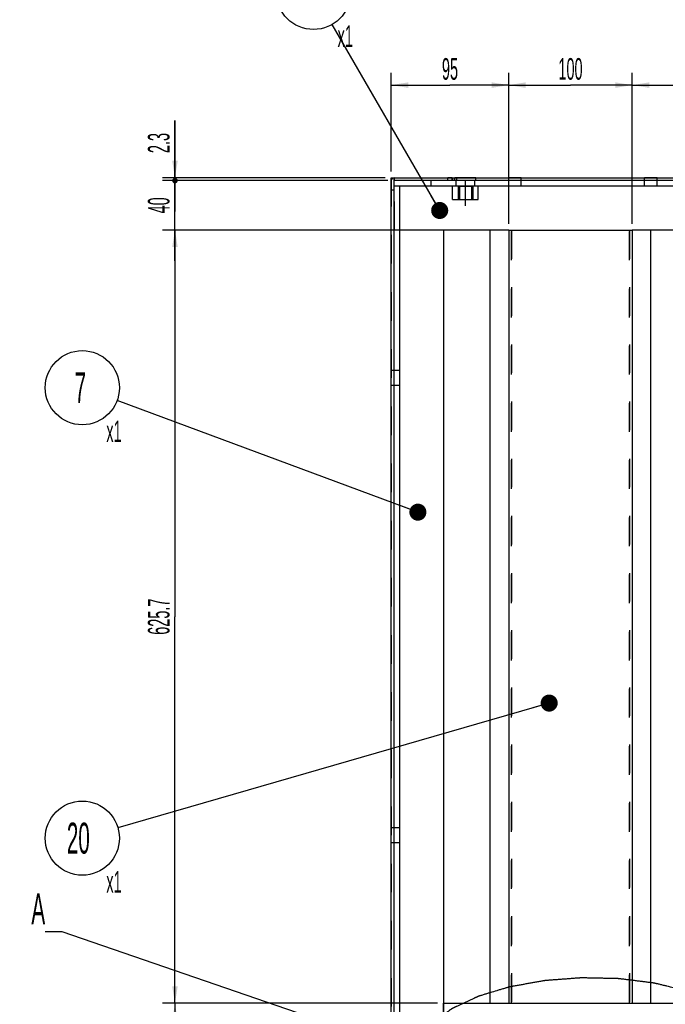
# Model space of a CAD drawing. Header units: millimetres. Extents: x 0 to 839, y -1724 to 593.
# Tile 9 of 17: x 308 to 412, y 348 to 507. Entities that reach past the tile are written whole.
import ezdxf

# ---------------------------------------------------------------- set-up
doc = ezdxf.new("R2010")
doc.units = ezdxf.units.MM
doc.header["$LTSCALE"] = 46.255
doc.linetypes.add('CENTER', pattern=[0.6, 0.375, -0.075, 0.075, -0.075])
doc.linetypes.add('HIDDEN', pattern=[0.2, 0.1, -0.1])
doc.layers.get('0').update_dxf_attribs({"linetype": 'CONTINUOUS'})
for name, color, linetype in [('02___PRT_ALL_AXES', 7, 'CONTINUOUS'), ('ALL_AXIS', 7, 'CONTINUOUS'), ('ALL_ROUND', 7, 'CONTINUOUS'), ('DEFAULT_2', 8, 'HIDDEN')]:
    doc.layers.add(name, color=color, linetype=linetype)
doc.styles.get("Standard").update_dxf_attribs({"font": 'txt', "width": 0.5})
doc.dimstyles.new('DIMSTYLE_15', dxfattribs={"dimtxt": 3.5, "dimasz": 2.76, "dimexe": 2, "dimexo": 1, "dimgap": 0.875, "dimtad": 1, "dimdec": 3, "dimlfac": 5, "dimdsep": 46, "dimtxsty": 'Standard', "dimblk": '_FILLED', "dimblk1": '_FILLED', "dimblk2": '_FILLED', "dimcen": 0.09, "dimadec": 3, "dimazin": 2, "dimtp": 0.1, "dimtm": 0.1, "dimtfac": 1, "dimtdec": 3, "dimtofl": 0, "dimtmove": 0, "dimatfit": 3, "dimldrblk": '_FILLED', "dimfxl": 0, "dimtolj": 1, "dimarcsym": 0})
doc.dimstyles.new('DIMSTYLE_6', dxfattribs={"dimtxt": 3.5, "dimasz": 2.76, "dimexe": 2, "dimexo": 1, "dimgap": 0.875, "dimtad": 1, "dimdec": 3, "dimlfac": 5, "dimdsep": 46, "dimtxsty": 'Standard', "dimblk": '_FILLED', "dimblk1": '_FILLED', "dimblk2": '_FILLED', "dimcen": 0.09, "dimadec": 3, "dimazin": 2, "dimtp": 0.8, "dimtm": 0.8, "dimtfac": 1, "dimtdec": 3, "dimtofl": 0, "dimtmove": 0, "dimatfit": 3, "dimldrblk": '_FILLED', "dimfxl": 0, "dimtolj": 1, "dimarcsym": 0})
doc.dimstyles.new('DIMSTYLE_8', dxfattribs={"dimtxt": 3.5, "dimasz": 2.76, "dimexe": 2, "dimexo": 1, "dimgap": 0.875, "dimtad": 1, "dimdec": 3, "dimlfac": 5, "dimdsep": 46, "dimtxsty": 'Standard', "dimblk": '_FILLED', "dimblk1": '_FILLED', "dimblk2": '_FILLED', "dimcen": 0.09, "dimadec": 3, "dimazin": 2, "dimtp": 0.3, "dimtm": 0.3, "dimtfac": 1, "dimtdec": 3, "dimtofl": 0, "dimtmove": 0, "dimatfit": 3, "dimldrblk": '_FILLED', "dimfxl": 0, "dimtolj": 1, "dimarcsym": 0})
doc.dimstyles.get("Standard").update_dxf_attribs({"dimtxt": 3.5, "dimasz": 2.76, "dimexe": 2, "dimexo": 1, "dimtad": 1, "dimdec": 3, "dimdsep": 46, "dimtxsty": 'Standard', "dimblk": '_FILLED', "dimblk1": '_FILLED', "dimblk2": '_FILLED', "dimcen": 0.09, "dimadec": 3, "dimazin": 2, "dimtol": 1, "dimtp": 0.001, "dimtm": 0.001, "dimtfac": 1, "dimtdec": 3, "dimtofl": 0, "dimtmove": 0, "dimatfit": 3, "dimldrblk": '_FILLED', "dimfxl": 0, "dimtolj": 1, "dimarcsym": 0})
pattern_1 = [(45, (0, 0), (-11.89354, 11.89354), [])]

# ---------------------------------------------------------------- blocks, each defined once
blk = doc.blocks.new('_FILLED')
at = {"color": 0, "linetype": 'ByBlock'}
blk.add_solid([(0, 0), (-1, 0.163), (-1, -0.163)], dxfattribs=at)
blk = doc.blocks.new('*D96')
at = {"color": 2, "linetype": 'Continuous'}
for p, q in [((367.76, 482.81), (367.76, 498.81)), ((386.76, 474.35), (386.76, 498.81)), ((367.76, 496.81), (377.26, 496.81)), ((386.76, 496.81), (377.26, 496.81))]:
    blk.add_line(p, q, dxfattribs=at)
at = {"color": 2, "linetype": 'Continuous', "xscale": 2.76, "yscale": 2.76, "zscale": 2.76, "rotation": 180}
blk.add_blockref('_FILLED', (367.76, 496.81), dxfattribs=at)
at = {"color": 2, "linetype": 'Continuous', "xscale": 2.76, "yscale": 2.76, "zscale": 2.76}
blk.add_blockref('_FILLED', (386.76, 496.81), dxfattribs=at)
at = {"color": 2, "linetype": 'Continuous', "insert": (377.26, 501.18), "char_height": 3.5, "width": 3.5, "attachment_point": 2, "line_spacing_factor": 0.9}
blk.add_mtext('95', dxfattribs=at)
blk = doc.blocks.new('*D97')
at = {"color": 2, "linetype": 'Continuous'}
for p, q in [((386.76, 474.35), (386.76, 498.81)), ((406.76, 474.35), (406.76, 498.81)), ((386.76, 496.81), (396.76, 496.81)), ((406.76, 496.81), (396.76, 496.81))]:
    blk.add_line(p, q, dxfattribs=at)
at = {"color": 2, "linetype": 'Continuous', "xscale": 2.76, "yscale": 2.76, "zscale": 2.76, "rotation": 180}
blk.add_blockref('_FILLED', (386.76, 496.81), dxfattribs=at)
at = {"color": 2, "linetype": 'Continuous', "xscale": 2.76, "yscale": 2.76, "zscale": 2.76}
blk.add_blockref('_FILLED', (406.76, 496.81), dxfattribs=at)
at = {"color": 2, "linetype": 'Continuous', "insert": (396.76, 501.18), "char_height": 3.5, "width": 5.25, "attachment_point": 2, "line_spacing_factor": 0.9}
blk.add_mtext('100', dxfattribs=at)
blk = doc.blocks.new('*D98')
at = {"color": 2, "linetype": 'Continuous'}
for p, q in [((406.76, 474.35), (406.76, 498.81)), ((429.76, 482.81), (429.76, 498.81)), ((406.76, 496.81), (418.26, 496.81)), ((429.76, 496.81), (418.26, 496.81))]:
    blk.add_line(p, q, dxfattribs=at)
at = {"color": 2, "linetype": 'Continuous', "xscale": 2.76, "yscale": 2.76, "zscale": 2.76, "rotation": 180}
blk.add_blockref('_FILLED', (406.76, 496.81), dxfattribs=at)
at = {"color": 2, "linetype": 'Continuous', "xscale": 2.76, "yscale": 2.76, "zscale": 2.76}
blk.add_blockref('_FILLED', (429.76, 496.81), dxfattribs=at)
at = {"color": 2, "linetype": 'Continuous', "insert": (418.26, 501.18), "char_height": 3.5, "width": 5.25, "attachment_point": 2, "line_spacing_factor": 0.9}
blk.add_mtext('115', dxfattribs=at)
blk = doc.blocks.new('_DOT')
at = {"color": 0, "linetype": 'ByBlock'}
blk.add_line((-0.163, 0), (-1, 0), dxfattribs=at)
at = {"color": 0, "linetype": 'ByBlock', "const_width": 0.163}
blk.add_lwpolyline([(-0.082, 0, 1), (0.082, 0, 1)], format="xyb", close=True, dxfattribs=at)
blk = doc.blocks.new('*D99')
at = {"color": 2, "linetype": 'Continuous'}
for p, q in [((332.76, 481.81), (332.76, 491.06)), ((332.76, 491.06), (332.76, 481.58)), ((366.76, 481.81), (330.76, 481.81)), ((367.22, 481.35), (330.76, 481.35)), ((332.76, 476.35), (332.76, 481.58)), ((332.76, 481.35), (332.76, 476.35))]:
    blk.add_line(p, q, dxfattribs=at)
at = {"color": 2, "linetype": 'Continuous', "xscale": 2.76, "yscale": 2.76, "zscale": 2.76}
for name, p, rotation in [('_FILLED', (332.76, 481.81), 270), ('_DOT', (332.76, 481.35), 90)]:
    blk.add_blockref(name, p, dxfattribs=dict(at, rotation=rotation))
at = {"color": 2, "linetype": 'Continuous', "insert": (328.38, 485.81), "char_height": 3.5, "width": 5.25, "attachment_point": 1, "rotation": 90, "line_spacing_factor": 0.9}
blk.add_mtext('2.3', dxfattribs=at)
blk = doc.blocks.new('*D100')
at = {"color": 2, "linetype": 'Continuous'}
for p, q in [((332.76, 481.35), (332.76, 486.35)), ((332.76, 486.35), (332.76, 477.35)), ((367.22, 481.35), (330.76, 481.35)), ((332.76, 468.35), (332.76, 477.35)), ((368.12, 473.35), (330.76, 473.35)), ((332.76, 473.35), (332.76, 468.35))]:
    blk.add_line(p, q, dxfattribs=at)
at = {"color": 2, "linetype": 'Continuous', "xscale": 2.76, "yscale": 2.76, "zscale": 2.76}
for name, p, rotation in [('_DOT', (332.76, 481.35), 270), ('_FILLED', (332.76, 473.35), 90)]:
    blk.add_blockref(name, p, dxfattribs=dict(at, rotation=rotation))
at = {"color": 2, "linetype": 'Continuous', "insert": (328.38, 477.35), "char_height": 3.5, "width": 3.5, "attachment_point": 2, "rotation": 90, "line_spacing_factor": 0.9}
blk.add_mtext('40', dxfattribs=at)
blk = doc.blocks.new('*D101')
at = {"color": 2, "linetype": 'Continuous'}
for p, q in [((368.12, 473.35), (330.76, 473.35)), ((332.76, 473.35), (332.76, 410.78)), ((332.76, 348.21), (332.76, 410.78)), ((375.22, 348.21), (330.76, 348.21))]:
    blk.add_line(p, q, dxfattribs=at)
at = {"color": 2, "linetype": 'Continuous', "xscale": 2.76, "yscale": 2.76, "zscale": 2.76}
for p, rotation in [((332.76, 473.35), 90), ((332.76, 348.21), 270)]:
    blk.add_blockref('_FILLED', p, dxfattribs=dict(at, rotation=rotation))
at = {"color": 2, "linetype": 'Continuous', "insert": (328.38, 410.78), "char_height": 3.5, "width": 8.75, "attachment_point": 2, "rotation": 90, "line_spacing_factor": 0.9}
blk.add_mtext('625.7', dxfattribs=at)
blk = doc.blocks.new('*D102')
at = {"color": 2, "linetype": 'Continuous'}
for p, q in [((375.22, 348.21), (330.76, 348.21)), ((332.76, 348.21), (332.76, 340.21)), ((332.76, 332.21), (332.76, 340.21)), ((375.22, 332.21), (330.76, 332.21))]:
    blk.add_line(p, q, dxfattribs=at)
at = {"color": 2, "linetype": 'Continuous', "xscale": 2.76, "yscale": 2.76, "zscale": 2.76}
for p, rotation in [((332.76, 348.21), 90), ((332.76, 332.21), 270)]:
    blk.add_blockref('_FILLED', p, dxfattribs=dict(at, rotation=rotation))
at = {"color": 2, "linetype": 'Continuous', "insert": (328.38, 340.21), "char_height": 3.5, "width": 3.5, "attachment_point": 2, "rotation": 90, "line_spacing_factor": 0.9}
blk.add_mtext('80', dxfattribs=at)
blk = doc.blocks.new('BOM BALLOON 11_BL10', base_point=(318.45, 446.44))
at = {"color": 2, "linetype": 'Continuous'}
blk.add_circle((317.76, 447.84), 6, dxfattribs=at)
at = {"color": 2, "linetype": 'Continuous', "width": 0.5}
for s, height, p in [('7', 5, (316.51, 445.34)), ('x1', 3.5, (321.65, 439.03))]:
    blk.add_text(s, height=height, dxfattribs=at).set_placement(p)
blk = doc.blocks.new('BOM BALLOON 22_BL14', base_point=(318.45, 373.53))
at = {"color": 2, "linetype": 'Continuous'}
blk.add_circle((317.76, 374.94), 6, dxfattribs=at)
at = {"color": 2, "linetype": 'Continuous', "width": 0.5}
for s, height, p in [('20', 5, (315.26, 372.44)), ('x1', 3.5, (321.65, 366.12))]:
    blk.add_text(s, height=height, dxfattribs=at).set_placement(p)
blk = doc.blocks.new('BOM BALLOON 23_BL15', base_point=(355.88, 510.4))
at = {"color": 2, "linetype": 'Continuous'}
blk.add_circle((355.18, 511.81), 6, dxfattribs=at)
at = {"color": 2, "linetype": 'Continuous', "width": 0.5}
for s, height, p in [('3', 5, (353.93, 509.31)), ('x1', 3.5, (359.08, 502.99))]:
    blk.add_text(s, height=height, dxfattribs=at).set_placement(p)

msp = doc.modelspace()

# ---------------------------------------------------------------- hatches: boundary and pattern name
at = {"linetype": 'Continuous'}
h = msp.add_hatch(dxfattribs=at)
h.set_pattern_fill('DEFAULT__5', color=2, scale=16.82, angle=45, style=0, pattern_type=0)
h.set_pattern_definition(pattern_1)
edge = h.paths.add_edge_path()
edge.add_line((367.75712, 479.80595), (367.75712, 481.34595))
edge.add_arc((368.21712, 481.34595), 0.46, 90, 180)
edge.add_line((368.21712, 481.80595), (378.35712, 481.80595))
edge.add_line((378.35712, 481.34595), (378.35712, 481.80595))
edge.add_line((378.35712, 481.34595), (368.21712, 481.34595))
edge.add_line((368.21712, 481.34595), (368.21712, 479.80595))
edge.add_line((368.21712, 479.80595), (367.75712, 479.80595))
edge = h.paths.add_edge_path()
edge.add_line((419.15712, 481.80595), (429.29712, 481.80595))
edge.add_arc((429.29712, 481.34595), 0.46, 0, 90)
edge.add_line((429.75712, 481.34595), (429.75712, 469.40595))
edge.add_line((429.75712, 469.40595), (429.29712, 469.40595))
edge.add_line((429.29712, 469.40595), (429.29712, 481.34595))
edge.add_line((429.29712, 481.34595), (419.15712, 481.34595))
edge.add_line((419.15712, 481.34595), (419.15712, 481.80595))
h = msp.add_hatch(dxfattribs=at)
h.set_pattern_fill('DEFAULT__4', color=2, scale=16.82, angle=45, style=0, pattern_type=0)
h.set_pattern_definition(pattern_1)
edge = h.paths.add_edge_path()
edge.add_line((374.21712, 480.44595), (368.21712, 480.44595))
edge.add_line((368.21712, 480.44595), (368.21712, 481.34595))
edge.add_line((374.21712, 481.34595), (368.21712, 481.34595))
edge.add_line((374.21712, 480.44595), (374.21712, 481.34595))

# ---------------------------------------------------------------- linework, layer by layer
at = {"color": 7, "linetype": 'Continuous'}
for p, q in [((367.75712, 69.40595), (367.75712, 481.80595)), ((367.75712, 481.80595), (429.75712, 481.80595)), ((368.21712, 69.40595), (368.21712, 481.34595)), ((429.29712, 481.34595), (368.21712, 481.34595)), ((374.21712, 480.44595), (374.21712, 481.34595)), ((378.35712, 481.34595), (378.35712, 481.80595)), ((368.21712, 479.80595), (367.75712, 479.80595)), ((428.39712, 480.44595), (368.21712, 480.44595)), ((369.11712, 480.44595), (369.11712, 78.00595)), ((377.67866, 478.28595), (377.67866, 480.44595)), ((378.71789, 478.28595), (378.71789, 480.44595)), ((380.79635, 478.28595), (380.79635, 480.44595)), ((381.83558, 478.28595), (381.83558, 480.44595)), ((377.67866, 478.28595), (381.83558, 478.28595)), ((386.75712, 473.34595), (369.11712, 473.34595)), ((376.21712, 473.34595), (376.21712, 348.20595)), ((383.75712, 348.20595), (383.75712, 473.34595)), ((421.75712, 473.34595), (406.75712, 473.34595)), ((409.75712, 348.20595), (409.75712, 473.34595))]:
    msp.add_line(p, q, dxfattribs=at)
msp.add_arc((368.21712, 481.34595), 0.46, 90, 180, dxfattribs=at)
at = {"color": 2, "linetype": 'Continuous'}
msp.add_open_spline([(372.01931, 340.02151), (372.07261, 339.8356), (372.15256, 339.55673), (372.25917, 339.18491), (372.33912, 338.90604), (372.41907, 338.62717), (372.4857, 338.39478), (372.539, 338.20887), (372.57898, 338.06944), (372.61229, 337.95324), (372.63894, 337.86029), (372.65893, 337.79057), (372.67892, 337.72086), (372.69891, 337.65114), (372.71557, 337.59304), (372.72722, 337.55237), (372.73389, 337.52914), (372.73886, 337.5117), (372.74311, 337.49719), (372.74628, 337.48555), (372.74876, 337.47833), (372.7496, 337.47244), (372.75463, 337.46693), (372.76269, 337.45721), (372.7746, 337.44336), (372.78872, 337.42673), (372.8076, 337.40456), (372.83119, 337.37684), (372.8595, 337.34358), (372.89724, 337.29924), (372.9633, 337.22163), (373.05766, 337.11077), (373.1709, 336.97773), (373.28414, 336.84469), (373.43512, 336.66731), (373.62385, 336.44558), (373.85032, 336.1795), (374.03905, 335.95778), (374.19004, 335.78039), (374.30327, 335.64735), (374.41651, 335.51432), (374.51087, 335.40345), (374.58637, 335.31476), (374.64298, 335.24824), (374.69017, 335.19281), (374.72791, 335.14846), (374.75623, 335.11521), (374.77979, 335.08748), (374.79872, 335.06533), (374.8092, 335.05282), (374.81646, 335.04455), (374.82066, 335.03886), (374.83057, 335.03308), (374.84138, 335.02582), (374.86355, 335.01148), (374.89658, 334.9899), (374.94075, 334.96116), (374.9996, 334.92283), (375.07318, 334.87492), (375.16146, 334.81743), (375.27918, 334.74077), (375.42632, 334.64496), (375.6029, 334.52997), (375.83833, 334.37666), (376.13262, 334.18502), (376.48576, 333.95506), (376.78005, 333.76342), (377.01548, 333.61011), (377.19206, 333.49512), (377.36863, 333.38014), (377.5452, 333.26516), (377.69235, 333.16934), (377.81006, 333.09268), (377.88364, 333.04477), (377.94249, 333.00644), (377.97928, 332.98249), (378.0087, 332.96332), (378.02712, 332.95135), (378.03995, 332.94295), (378.04646, 332.93879), (378.05002, 332.93635), (378.05792, 332.93352), (378.0687, 332.92892), (378.08867, 332.92101), (378.11336, 332.91104), (378.15302, 332.89513), (378.20254, 332.87522), (378.26198, 332.85134), (378.34123, 332.8195), (378.4403, 332.7797), (378.55918, 332.73193), (378.67805, 332.68417), (378.83656, 332.62049), (379.03469, 332.54088), (379.3517, 332.41352), (379.74796, 332.25431), (380.22347, 332.06326), (380.69898, 331.8722), (381.09524, 331.71299), (381.41225, 331.58563), (381.61038, 331.50602), (381.76889, 331.44234), (381.88777, 331.39458), (382.00664, 331.34681), (382.10571, 331.30701), (382.18496, 331.27517), (382.2444, 331.25129), (382.29392, 331.23138), (382.33358, 331.21548), (382.35827, 331.20547), (382.37824, 331.19763), (382.39739, 331.18921), (382.42727, 331.18279), (382.46174, 331.17412), (382.50819, 331.1629), (382.56608, 331.14877), (382.6588, 331.12621), (382.77467, 331.098), (382.96008, 331.05287), (383.19183, 330.99645), (383.46993, 330.92876), (383.74804, 330.86106), (384.02614, 330.79336), (384.58235, 330.65796), (385.23126, 330.5), (385.97288, 330.31947), (386.43638, 330.20664), (386.76084, 330.12766), (386.94624, 330.08253), (387.0853, 330.04868), (387.20117, 330.02047), (387.29388, 329.9979), (387.36339, 329.98097), (387.41556, 329.9683), (387.45029, 329.95981), (387.46774, 329.95563), (387.48487, 329.9512), (387.51196, 329.9486), (387.54437, 329.94422), (387.59704, 329.93783), (387.6626, 329.92964), (387.74139, 329.9199), (387.8464, 329.90688), (387.97768, 329.89061), (388.1352, 329.87109), (388.34524, 329.84506), (388.60779, 329.81253), (388.92284, 329.77348), (389.2379, 329.73444), (389.65797, 329.68238), (390.18306, 329.61731), (390.81317, 329.53922), (391.44328, 329.46114), (391.96837, 329.39607), (392.38845, 329.34401), (392.65099, 329.31147), (392.86103, 329.28544), (392.9923, 329.26918), (393.09732, 329.25615), (393.16297, 329.24805), (393.20889, 329.2423), (393.23189, 329.23953), (393.24498, 329.23778), (393.2654, 329.23784), (393.2957, 329.23681), (393.34982, 329.23581), (393.41738, 329.23428), (393.52552, 329.23199), (393.66068, 329.22907), (393.82289, 329.2256), (394.03915, 329.22095), (394.30949, 329.21515), (394.63389, 329.20818), (394.95829, 329.20121), (395.39083, 329.19193), (395.9315, 329.18032), (396.5803, 329.16638), (397.12097, 329.15477), (397.5535, 329.14549), (397.87791, 329.13852), (398.20231, 329.13156), (398.47264, 329.12575), (398.68891, 329.12111), (398.82408, 329.1182), (398.93221, 329.11589), (399.01331, 329.11412), (399.08089, 329.11275), (399.12821, 329.11159), (399.15523, 329.11124), (399.17553, 329.11009), (399.19573, 329.11233), (399.2227, 329.11413), (399.26988, 329.11784), (399.33729, 329.12284), (399.41818, 329.12897), (399.52603, 329.13709), (399.66085, 329.14727), (399.87655, 329.16354), (400.14619, 329.18388), (400.46974, 329.20828), (400.7933, 329.23269), (401.22471, 329.26523), (401.76398, 329.30591), (402.41109, 329.35472), (402.95036, 329.3954), (403.38177, 329.42794), (403.70532, 329.45235), (404.02888, 329.47676), (404.29851, 329.4971), (404.51422, 329.51337), (404.676, 329.52557), (404.81081, 329.53575), (404.91867, 329.54386), (404.98605, 329.54902), (405.04004, 329.55292), (405.07024, 329.55559), (405.09063, 329.55662), (405.10361, 329.55908), (405.12642, 329.56308), (405.17198, 329.57129), (405.23709, 329.58291), (405.34126, 329.60157), (405.47147, 329.62487), (405.6798, 329.66216), (405.94021, 329.70877), (406.35688, 329.78335), (406.87771, 329.87658), (407.50271, 329.98845), (408.12771, 330.10032), (408.64854, 330.19355), (409.06521, 330.26813), (409.37771, 330.32406), (409.69021, 330.38), (409.95062, 330.42661), (410.15895, 330.4639), (410.3152, 330.49187), (410.44541, 330.51517), (410.54957, 330.53382), (410.62772, 330.54779), (410.69275, 330.5595), (410.745, 330.5687), (410.77712, 330.57482), (410.80404, 330.57888), (410.8209, 330.58423), (410.8381, 330.58934), (410.87232, 330.59968), (410.92373, 330.61514), (410.99224, 330.63579), (411.0836, 330.66331), (411.19779, 330.69771), (411.33482, 330.73899), (411.51752, 330.79402), (411.83726, 330.89034), (412.29403, 331.02794), (413.02485, 331.2481), (413.66433, 331.44074), (414.21244, 331.60586), (414.4865, 331.68842), (414.76056, 331.77098), (415.03462, 331.85354), (415.26301, 331.92234), (415.44572, 331.97737), (415.5599, 332.01178), (415.65127, 332.03929), (415.70832, 332.05652), (415.75409, 332.07022), (415.78805, 332.08072), (415.81754, 332.08874), (415.83621, 332.09818), (415.85573, 332.10709), (415.87985, 332.11841), (415.91859, 332.13642), (415.96697, 332.15897), (416.02504, 332.18601), (416.10246, 332.22207), (416.19924, 332.26714), (416.31538, 332.32123), (416.43151, 332.37532), (416.58636, 332.44744), (416.77992, 332.53758), (417.08962, 332.68182), (417.47674, 332.86212), (417.94129, 333.07847), (418.40583, 333.29483), (418.79295, 333.47512), (419.10265, 333.61936), (419.29621, 333.70951), (419.45106, 333.78162), (419.5672, 333.83571), (419.68333, 333.8898), (419.78011, 333.93488), (419.85753, 333.97093), (419.91561, 333.99798), (419.96398, 334.02052), (420.00273, 334.03854), (420.02684, 334.04983), (420.04636, 334.0588), (420.05688, 334.06397), (420.06462, 334.06722), (420.06804, 334.06985), (420.07432, 334.07436), (420.08667, 334.08344), (420.10443, 334.09638), (420.13277, 334.1171), (420.16822, 334.143), (420.22493, 334.18444), (420.29582, 334.23624), (420.40924, 334.31911), (420.55102, 334.42271), (420.72115, 334.54702), (420.89129, 334.67134), (421.06142, 334.79566), (421.28826, 334.96141), (421.57182, 335.1686), (421.91209, 335.41723), (422.19564, 335.62443), (422.42249, 335.79018), (422.59262, 335.9145), (422.7344, 336.01809), (422.84782, 336.10097), (422.93289, 336.16313), (423.00378, 336.21493), (423.06049, 336.25637), (423.10305, 336.28744), (423.13487, 336.31077), (423.15624, 336.32628), (423.16664, 336.3341), (423.17623, 336.34041), (423.18011, 336.34632), (423.18691, 336.35496), (423.19671, 336.36802), (423.21442, 336.39116), (423.23646, 336.42012), (423.26294, 336.45485), (423.29825, 336.50116), (423.34238, 336.55905), (423.39534, 336.62852), (423.46595, 336.72114), (423.55421, 336.83692), (423.66013, 336.97586), (423.76604, 337.1148), (423.90727, 337.30005), (424.08379, 337.53161), (424.29563, 337.80948), (424.47215, 338.04104), (424.61337, 338.22629), (424.71929, 338.36523), (424.82521, 338.50416), (424.91347, 338.61994), (424.97525, 338.70099), (425.01056, 338.7473), (425.03704, 338.78204), (425.0591, 338.81098), (425.07676, 338.83414), (425.08997, 338.85151), (425.10111, 338.86597), (425.10864, 338.87611), (425.11336, 338.88189), (425.11389, 338.88781), (425.11598, 338.89516), (425.11852, 338.90695), (425.12197, 338.92167), (425.126, 338.93934), (425.13141, 338.96291), (425.14086, 339.00414), (425.15437, 339.06305), (425.17058, 339.13374), (425.18679, 339.20443), (425.203, 339.27513), (425.22461, 339.36938), (425.25162, 339.4872), (425.28404, 339.62858), (425.32726, 339.81709), (425.38129, 340.05272), (425.44612, 340.33549), (425.50015, 340.57112), (425.54337, 340.75963), (425.57579, 340.90101), (425.60281, 341.01883), (425.62442, 341.11309), (425.64062, 341.18378), (425.65683, 341.25447), (425.67034, 341.31338), (425.68114, 341.3605), (425.6879, 341.38996), (425.6933, 341.41352), (425.69738, 341.4312), (425.70066, 341.44592), (425.70319, 341.45623), (425.70428, 341.46212), (425.70611, 341.46656), (425.70404, 341.47089), (425.70264, 341.47671), (425.69956, 341.48687), (425.69549, 341.5014), (425.69046, 341.51883), (425.68381, 341.54207), (425.67548, 341.57112), (425.66215, 341.61759), (425.6455, 341.67569), (425.62551, 341.74541), (425.60552, 341.81512), (425.57887, 341.90808), (425.54556, 342.02427), (425.50558, 342.16371), (425.45228, 342.34962), (425.38566, 342.58201), (425.30571, 342.86088), (425.23908, 343.09326), (425.18578, 343.27918), (425.14581, 343.41861), (425.11249, 343.5348), (425.08584, 343.62776), (425.06586, 343.69748), (425.04587, 343.76719), (425.02588, 343.83691), (425.00922, 343.89501), (424.99757, 343.93567), (424.9909, 343.95891), (424.98593, 343.97634), (424.98169, 343.99086), (424.97851, 344.0025), (424.97603, 344.00972), (424.97519, 344.0156), (424.97016, 344.02112), (424.9621, 344.03084), (424.95019, 344.04469), (424.93607, 344.06132), (424.91719, 344.08349), (424.8936, 344.11121), (424.86529, 344.14447), (424.82755, 344.18881), (424.76149, 344.26642), (424.66713, 344.37728), (424.55389, 344.51032), (424.44065, 344.64336), (424.28967, 344.82074), (424.10094, 345.04247), (423.87447, 345.30854), (423.68574, 345.53027), (423.53475, 345.70766), (423.42152, 345.84069), (423.30828, 345.97373), (423.21392, 346.0846), (423.13842, 346.17329), (423.08181, 346.23981), (423.03462, 346.29524), (422.99688, 346.33958), (422.96856, 346.37284), (422.945, 346.40057), (422.92607, 346.42272), (422.91559, 346.43523), (422.90833, 346.4435), (422.90413, 346.44919), (422.89422, 346.45497), (422.88341, 346.46222), (422.86124, 346.47657), (422.82821, 346.49815), (422.78404, 346.52689), (422.72519, 346.56522), (422.65161, 346.61313), (422.56333, 346.67062), (422.44561, 346.74727), (422.29846, 346.84309), (422.12189, 346.95808), (421.88645, 347.11139), (421.59216, 347.30303), (421.23901, 347.53299), (420.94472, 347.72463), (420.70929, 347.87794), (420.53272, 347.99293), (420.35614, 348.10791), (420.17957, 348.22289), (420.03242, 348.31871), (419.9147, 348.39537), (419.84113, 348.44328), (419.78227, 348.48161), (419.74548, 348.50556), (419.71606, 348.52473), (419.69764, 348.53669), (419.68482, 348.5451), (419.67831, 348.54926), (419.67475, 348.5517), (419.66684, 348.55453), (419.65606, 348.55912), (419.63609, 348.56703), (419.6114, 348.57701), (419.57175, 348.59292), (419.52223, 348.61283), (419.46278, 348.63671), (419.38353, 348.66855), (419.28447, 348.70835), (419.16559, 348.75611), (419.04671, 348.80388), (418.88821, 348.86756), (418.69008, 348.94717), (418.37308, 349.07453), (417.97682, 349.23374), (417.50131, 349.42479), (417.0258, 349.61584), (416.62954, 349.77505), (416.31253, 349.90242), (416.1144, 349.98203), (415.9559, 350.04571), (415.83702, 350.09347), (415.71814, 350.14123), (415.61908, 350.18104), (415.53983, 350.21288), (415.48039, 350.23676), (415.43087, 350.25667), (415.39121, 350.27257), (415.36653, 350.28257), (415.34655, 350.29042), (415.3274, 350.29884), (415.29752, 350.30526), (415.26305, 350.31393), (415.2166, 350.32514), (415.15871, 350.33928), (415.06599, 350.36183), (414.95012, 350.39005), (414.76471, 350.43518), (414.53296, 350.49159), (414.25486, 350.55929), (413.97675, 350.62699), (413.69865, 350.69469), (413.14244, 350.83009), (412.49353, 350.98805), (411.75191, 351.16858), (411.28841, 351.28141), (410.96395, 351.36039), (410.77855, 351.40552), (410.63949, 351.43937), (410.52362, 351.46758), (410.43091, 351.49014), (410.3614, 351.50707), (410.30923, 351.51975), (410.2745, 351.52824), (410.25705, 351.53241), (410.23992, 351.53685), (410.21283, 351.53945), (410.18042, 351.54383), (410.12775, 351.55021), (410.06219, 351.55841), (409.9834, 351.56815), (409.87839, 351.58117), (409.74711, 351.59744), (409.58959, 351.61696), (409.37955, 351.64299), (409.11701, 351.67552), (408.80195, 351.71457), (408.48689, 351.75361), (408.06682, 351.80567), (407.54173, 351.87074), (406.91162, 351.94882), (406.28151, 352.02691), (405.75642, 352.09198), (405.33634, 352.14404), (405.0738, 352.17658), (404.86376, 352.20261), (404.73249, 352.21887), (404.62747, 352.2319), (404.56183, 352.24), (404.5159, 352.24575), (404.4929, 352.24852), (404.47981, 352.25027), (404.45939, 352.25021), (404.42909, 352.25124), (404.37497, 352.25223), (404.30741, 352.25377), (404.19927, 352.25606), (404.0641, 352.25897), (403.9019, 352.26245), (403.68563, 352.2671), (403.4153, 352.2729), (403.09089, 352.27987), (402.76649, 352.28683), (402.33395, 352.29612), (401.79328, 352.30773), (401.14448, 352.32166), (400.60381, 352.33327), (400.17127, 352.34256), (399.84687, 352.34953), (399.52246, 352.35649), (399.25213, 352.3623), (399.03586, 352.36694), (398.90069, 352.36985), (398.79256, 352.37216), (398.71145, 352.37393), (398.64387, 352.3753), (398.59656, 352.37646), (398.56953, 352.37681), (398.54924, 352.37796), (398.52903, 352.37572), (398.50207, 352.37392), (398.45488, 352.37021), (398.38747, 352.36521), (398.30659, 352.35908), (398.19873, 352.35095), (398.06392, 352.34078), (397.84821, 352.32451), (397.57858, 352.30417), (397.25503, 352.27976), (396.93147, 352.25536), (396.50006, 352.22282), (395.9608, 352.18214), (395.31369, 352.13332), (394.77443, 352.09265), (394.34302, 352.0601), (394.01946, 352.0357), (393.6959, 352.01129), (393.42627, 351.99095), (393.21057, 351.97468), (393.04879, 351.96248), (392.91398, 351.9523), (392.80612, 351.94419), (392.73874, 351.93903), (392.68475, 351.93512), (392.65455, 351.93246), (392.63416, 351.93143), (392.62118, 351.92897), (392.59837, 351.92497), (392.55281, 351.91676), (392.4877, 351.90514), (392.38354, 351.88648), (392.25333, 351.86318), (392.04499, 351.82589), (391.78458, 351.77927), (391.36791, 351.70469), (390.84708, 351.61147), (390.22208, 351.4996), (389.59708, 351.38773), (389.07625, 351.2945), (388.65958, 351.21992), (388.34709, 351.16399), (388.03459, 351.10805), (387.77417, 351.06144), (387.56584, 351.02415), (387.40959, 350.99618), (387.27938, 350.97288), (387.17522, 350.95423), (387.09707, 350.94026), (387.03205, 350.92855), (386.97979, 350.91935), (386.94767, 350.91322), (386.92075, 350.90917), (386.90389, 350.90382), (386.88669, 350.89871), (386.85247, 350.88837), (386.80106, 350.87291), (386.73255, 350.85226), (386.64119, 350.82474), (386.527, 350.79034), (386.38997, 350.74906), (386.20727, 350.69402), (385.88753, 350.5977), (385.43076, 350.46011), (384.69994, 350.23995), (384.06047, 350.04731), (383.51235, 349.88219), (383.23829, 349.79963), (382.96423, 349.71707), (382.69017, 349.63451), (382.46179, 349.56571), (382.27908, 349.51067), (382.16489, 349.47627), (382.07352, 349.44876), (382.01647, 349.43153), (381.9707, 349.41783), (381.93674, 349.40733), (381.90725, 349.39931), (381.88858, 349.38987), (381.86906, 349.38096), (381.84494, 349.36964), (381.8062, 349.35163), (381.75783, 349.32908), (381.69975, 349.30204), (381.62233, 349.26598), (381.52555, 349.22091), (381.40941, 349.16682), (381.29328, 349.11273), (381.13843, 349.04061), (380.94487, 348.95046), (380.63517, 348.80623), (380.24805, 348.62593), (379.7835, 348.40958), (379.31896, 348.19322), (378.93184, 348.01293), (378.62214, 347.86869), (378.42858, 347.77854), (378.27373, 347.70642), (378.1576, 347.65234), (378.04146, 347.59825), (377.94468, 347.55317), (377.86726, 347.51711), (377.80918, 347.49007), (377.76081, 347.46753), (377.72206, 347.44951), (377.69795, 347.43822), (377.67843, 347.42925), (377.66791, 347.42408), (377.66017, 347.42082), (377.65675, 347.4182), (377.65047, 347.41369), (377.63812, 347.40461), (377.62037, 347.39167), (377.59202, 347.37095), (377.55657, 347.34505), (377.49986, 347.30361), (377.42897, 347.25181), (377.31555, 347.16894), (377.17377, 347.06534), (377.00364, 346.94102), (376.8335, 346.81671), (376.66337, 346.69239), (376.43653, 346.52664), (376.15297, 346.31945), (375.8127, 346.07081), (375.52915, 345.86362), (375.3023, 345.69787), (375.13217, 345.57355), (374.99039, 345.46996), (374.87697, 345.38708), (374.7919, 345.32492), (374.72101, 345.27312), (374.66431, 345.23168), (374.62174, 345.20061), (374.58992, 345.17728), (374.56855, 345.16177), (374.55815, 345.15394), (374.54856, 345.14764), (374.54468, 345.14173), (374.53788, 345.13308), (374.52808, 345.12003), (374.51037, 345.09688), (374.48834, 345.06793), (374.46185, 345.0332), (374.42654, 344.98689), (374.38241, 344.929), (374.32945, 344.85953), (374.25884, 344.76691), (374.17058, 344.65112), (374.06466, 344.51219), (373.95875, 344.37325), (373.81753, 344.188), (373.641, 343.95644), (373.42917, 343.67857), (373.25264, 343.44701), (373.11142, 343.26176), (373.0055, 343.12282), (372.89958, 342.98389), (372.81132, 342.86811), (372.74954, 342.78706), (372.71423, 342.74075), (372.68775, 342.70601), (372.66569, 342.67707), (372.64803, 342.65391), (372.63482, 342.63654), (372.62368, 342.62207), (372.61615, 342.61194), (372.61143, 342.60616), (372.6109, 342.60024), (372.60881, 342.59289), (372.60627, 342.5811), (372.60282, 342.56638), (372.59879, 342.5487), (372.59338, 342.52514), (372.58393, 342.4839), (372.57042, 342.425), (372.55421, 342.3543), (372.538, 342.28361), (372.52179, 342.21292), (372.50018, 342.11867), (372.47316, 342.00085), (372.44074, 341.85947), (372.39752, 341.67096), (372.34349, 341.43532), (372.27865, 341.15256), (372.21382, 340.8698), (372.12737, 340.49278), (372.06253, 340.21002), (372.01931, 340.02151)], degree=3, knots=[0, 0, 0, 0, 0.0078125, 0.01171875, 0.015625, 0.01953125, 0.0234375, 0.025390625, 0.02734375, 0.029296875, 0.030273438, 0.03125, 0.032226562, 0.033203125, 0.034179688, 0.034667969, 0.034912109, 0.03515625, 0.035400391, 0.035522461, 0.035644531, 0.035705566, 0.035766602, 0.035888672, 0.036132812, 0.036376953, 0.036621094, 0.037109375, 0.037597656, 0.038085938, 0.0390625, 0.041015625, 0.04296875, 0.044921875, 0.046875, 0.05078125, 0.0546875, 0.05859375, 0.060546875, 0.0625, 0.064453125, 0.06640625, 0.067382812, 0.068359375, 0.069335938, 0.069824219, 0.0703125, 0.070800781, 0.071044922, 0.071289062, 0.071350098, 0.071411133, 0.071533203, 0.071655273, 0.071777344, 0.072265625, 0.072753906, 0.073242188, 0.07421875, 0.075195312, 0.076171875, 0.078125, 0.080078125, 0.08203125, 0.0859375, 0.08984375, 0.09375, 0.095703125, 0.09765625, 0.099609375, 0.1015625, 0.103515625, 0.104492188, 0.10546875, 0.105957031, 0.106445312, 0.106689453, 0.106933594, 0.107055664, 0.107116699, 0.107147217, 0.107177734, 0.107299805, 0.107421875, 0.107666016, 0.107910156, 0.108398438, 0.108886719, 0.109375, 0.110351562, 0.111328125, 0.112304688, 0.11328125, 0.115234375, 0.1171875, 0.12109375, 0.125, 0.12890625, 0.1328125, 0.134765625, 0.13671875, 0.137695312, 0.138671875, 0.139648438, 0.140625, 0.141113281, 0.141601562, 0.142089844, 0.142333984, 0.142578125, 0.142700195, 0.142822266, 0.143066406, 0.143310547, 0.143554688, 0.144042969, 0.14453125, 0.145507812, 0.146484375, 0.1484375, 0.150390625, 0.15234375, 0.154296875, 0.15625, 0.1640625, 0.16796875, 0.171875, 0.173828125, 0.174804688, 0.17578125, 0.176757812, 0.177246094, 0.177734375, 0.178222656, 0.178344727, 0.178466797, 0.178588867, 0.178710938, 0.178955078, 0.179199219, 0.1796875, 0.180175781, 0.180664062, 0.181640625, 0.182617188, 0.18359375, 0.185546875, 0.1875, 0.189453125, 0.19140625, 0.1953125, 0.19921875, 0.203125, 0.20703125, 0.208984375, 0.2109375, 0.211914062, 0.212890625, 0.213378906, 0.213867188, 0.214111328, 0.214233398, 0.214294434, 0.214355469, 0.214599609, 0.21484375, 0.215332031, 0.215820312, 0.216796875, 0.217773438, 0.21875, 0.220703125, 0.22265625, 0.224609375, 0.2265625, 0.23046875, 0.234375, 0.23828125, 0.240234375, 0.2421875, 0.244140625, 0.24609375, 0.247070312, 0.248046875, 0.248535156, 0.249023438, 0.249511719, 0.249755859, 0.24987793, 0.25, 0.25012207, 0.250244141, 0.250488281, 0.250976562, 0.251464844, 0.251953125, 0.252929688, 0.25390625, 0.255859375, 0.2578125, 0.259765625, 0.26171875, 0.265625, 0.26953125, 0.2734375, 0.275390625, 0.27734375, 0.279296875, 0.28125, 0.282226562, 0.283203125, 0.284179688, 0.284667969, 0.28515625, 0.285400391, 0.285644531, 0.285705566, 0.285766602, 0.285888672, 0.286132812, 0.286621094, 0.287109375, 0.288085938, 0.2890625, 0.291015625, 0.29296875, 0.296875, 0.30078125, 0.3046875, 0.30859375, 0.310546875, 0.3125, 0.314453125, 0.31640625, 0.317382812, 0.318359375, 0.319335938, 0.319824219, 0.3203125, 0.320800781, 0.321044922, 0.321289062, 0.321411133, 0.321533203, 0.321655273, 0.321777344, 0.322265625, 0.322753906, 0.323242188, 0.32421875, 0.325195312, 0.326171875, 0.328125, 0.33203125, 0.3359375, 0.34375, 0.345703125, 0.34765625, 0.349609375, 0.3515625, 0.353515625, 0.354492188, 0.35546875, 0.355957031, 0.356445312, 0.356689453, 0.356933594, 0.357177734, 0.357299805, 0.357421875, 0.357666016, 0.357910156, 0.358398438, 0.358886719, 0.359375, 0.360351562, 0.361328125, 0.362304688, 0.36328125, 0.365234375, 0.3671875, 0.37109375, 0.375, 0.37890625, 0.3828125, 0.384765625, 0.38671875, 0.387695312, 0.388671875, 0.389648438, 0.390625, 0.391113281, 0.391601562, 0.392089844, 0.392333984, 0.392578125, 0.392700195, 0.392822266, 0.392852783, 0.392883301, 0.392944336, 0.393066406, 0.393310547, 0.393554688, 0.394042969, 0.39453125, 0.395507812, 0.396484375, 0.3984375, 0.400390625, 0.40234375, 0.404296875, 0.40625, 0.41015625, 0.4140625, 0.41796875, 0.419921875, 0.421875, 0.423828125, 0.424804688, 0.42578125, 0.426757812, 0.427246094, 0.427734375, 0.428222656, 0.428344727, 0.428466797, 0.428588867, 0.428649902, 0.428710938, 0.428955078, 0.429199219, 0.4296875, 0.430175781, 0.430664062, 0.431640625, 0.432617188, 0.43359375, 0.435546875, 0.4375, 0.439453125, 0.44140625, 0.4453125, 0.44921875, 0.453125, 0.455078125, 0.45703125, 0.458984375, 0.4609375, 0.461914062, 0.462402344, 0.462890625, 0.463378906, 0.463623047, 0.463867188, 0.464111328, 0.464233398, 0.464294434, 0.464355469, 0.464477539, 0.464599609, 0.46484375, 0.465087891, 0.465332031, 0.465820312, 0.466796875, 0.467773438, 0.46875, 0.469726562, 0.470703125, 0.47265625, 0.474609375, 0.4765625, 0.48046875, 0.484375, 0.48828125, 0.490234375, 0.4921875, 0.494140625, 0.495117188, 0.49609375, 0.497070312, 0.498046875, 0.498535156, 0.499023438, 0.499267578, 0.499511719, 0.499755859, 0.49987793, 0.499938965, 0.5, 0.500061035, 0.50012207, 0.500244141, 0.500488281, 0.500732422, 0.500976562, 0.501464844, 0.501953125, 0.502929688, 0.50390625, 0.504882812, 0.505859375, 0.5078125, 0.509765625, 0.51171875, 0.515625, 0.51953125, 0.5234375, 0.525390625, 0.52734375, 0.529296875, 0.530273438, 0.53125, 0.532226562, 0.533203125, 0.534179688, 0.534667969, 0.534912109, 0.53515625, 0.535400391, 0.535522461, 0.535644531, 0.535705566, 0.535766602, 0.535888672, 0.536132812, 0.536376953, 0.536621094, 0.537109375, 0.537597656, 0.538085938, 0.5390625, 0.541015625, 0.54296875, 0.544921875, 0.546875, 0.55078125, 0.5546875, 0.55859375, 0.560546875, 0.5625, 0.564453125, 0.56640625, 0.567382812, 0.568359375, 0.569335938, 0.569824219, 0.5703125, 0.570800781, 0.571044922, 0.571289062, 0.571350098, 0.571411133, 0.571533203, 0.571655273, 0.571777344, 0.572265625, 0.572753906, 0.573242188, 0.57421875, 0.575195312, 0.576171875, 0.578125, 0.580078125, 0.58203125, 0.5859375, 0.58984375, 0.59375, 0.595703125, 0.59765625, 0.599609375, 0.6015625, 0.603515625, 0.604492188, 0.60546875, 0.605957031, 0.606445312, 0.606689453, 0.606933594, 0.607055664, 0.607116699, 0.607147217, 0.607177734, 0.607299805, 0.607421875, 0.607666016, 0.607910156, 0.608398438, 0.608886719, 0.609375, 0.610351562, 0.611328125, 0.612304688, 0.61328125, 0.615234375, 0.6171875, 0.62109375, 0.625, 0.62890625, 0.6328125, 0.634765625, 0.63671875, 0.637695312, 0.638671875, 0.639648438, 0.640625, 0.641113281, 0.641601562, 0.642089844, 0.642333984, 0.642578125, 0.642700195, 0.642822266, 0.643066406, 0.643310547, 0.643554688, 0.644042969, 0.64453125, 0.645507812, 0.646484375, 0.6484375, 0.650390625, 0.65234375, 0.654296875, 0.65625, 0.6640625, 0.66796875, 0.671875, 0.673828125, 0.674804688, 0.67578125, 0.676757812, 0.677246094, 0.677734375, 0.678222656, 0.678344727, 0.678466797, 0.678588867, 0.678710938, 0.678955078, 0.679199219, 0.6796875, 0.680175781, 0.680664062, 0.681640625, 0.682617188, 0.68359375, 0.685546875, 0.6875, 0.689453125, 0.69140625, 0.6953125, 0.69921875, 0.703125, 0.70703125, 0.708984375, 0.7109375, 0.711914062, 0.712890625, 0.713378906, 0.713867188, 0.714111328, 0.714233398, 0.714294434, 0.714355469, 0.714599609, 0.71484375, 0.715332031, 0.715820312, 0.716796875, 0.717773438, 0.71875, 0.720703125, 0.72265625, 0.724609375, 0.7265625, 0.73046875, 0.734375, 0.73828125, 0.740234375, 0.7421875, 0.744140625, 0.74609375, 0.747070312, 0.748046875, 0.748535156, 0.749023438, 0.749511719, 0.749755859, 0.74987793, 0.75, 0.75012207, 0.750244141, 0.750488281, 0.750976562, 0.751464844, 0.751953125, 0.752929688, 0.75390625, 0.755859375, 0.7578125, 0.759765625, 0.76171875, 0.765625, 0.76953125, 0.7734375, 0.775390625, 0.77734375, 0.779296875, 0.78125, 0.782226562, 0.783203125, 0.784179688, 0.784667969, 0.78515625, 0.785400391, 0.785644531, 0.785705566, 0.785766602, 0.785888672, 0.786132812, 0.786621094, 0.787109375, 0.788085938, 0.7890625, 0.791015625, 0.79296875, 0.796875, 0.80078125, 0.8046875, 0.80859375, 0.810546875, 0.8125, 0.814453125, 0.81640625, 0.817382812, 0.818359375, 0.819335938, 0.819824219, 0.8203125, 0.820800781, 0.821044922, 0.821289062, 0.821411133, 0.821533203, 0.821655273, 0.821777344, 0.822265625, 0.822753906, 0.823242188, 0.82421875, 0.825195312, 0.826171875, 0.828125, 0.83203125, 0.8359375, 0.84375, 0.845703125, 0.84765625, 0.849609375, 0.8515625, 0.853515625, 0.854492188, 0.85546875, 0.855957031, 0.856445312, 0.856689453, 0.856933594, 0.857177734, 0.857299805, 0.857421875, 0.857666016, 0.857910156, 0.858398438, 0.858886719, 0.859375, 0.860351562, 0.861328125, 0.862304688, 0.86328125, 0.865234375, 0.8671875, 0.87109375, 0.875, 0.87890625, 0.8828125, 0.884765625, 0.88671875, 0.887695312, 0.888671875, 0.889648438, 0.890625, 0.891113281, 0.891601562, 0.892089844, 0.892333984, 0.892578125, 0.892700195, 0.892822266, 0.892852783, 0.892883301, 0.892944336, 0.893066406, 0.893310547, 0.893554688, 0.894042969, 0.89453125, 0.895507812, 0.896484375, 0.8984375, 0.900390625, 0.90234375, 0.904296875, 0.90625, 0.91015625, 0.9140625, 0.91796875, 0.919921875, 0.921875, 0.923828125, 0.924804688, 0.92578125, 0.926757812, 0.927246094, 0.927734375, 0.928222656, 0.928344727, 0.928466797, 0.928588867, 0.928649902, 0.928710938, 0.928955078, 0.929199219, 0.9296875, 0.930175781, 0.930664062, 0.931640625, 0.932617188, 0.93359375, 0.935546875, 0.9375, 0.939453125, 0.94140625, 0.9453125, 0.94921875, 0.953125, 0.955078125, 0.95703125, 0.958984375, 0.9609375, 0.961914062, 0.962402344, 0.962890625, 0.963378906, 0.963623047, 0.963867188, 0.964111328, 0.964233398, 0.964294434, 0.964355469, 0.964477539, 0.964599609, 0.96484375, 0.965087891, 0.965332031, 0.965820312, 0.966796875, 0.967773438, 0.96875, 0.969726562, 0.970703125, 0.97265625, 0.974609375, 0.9765625, 0.98046875, 0.984375, 0.98828125, 0.9921875, 1, 1, 1, 1], dxfattribs=at)
at = {"layer": '02___PRT_ALL_AXES', "color": 7, "linetype": 'CENTER'}
msp.add_line((379.75712, 477.28595), (379.75712, 481.44595), dxfattribs=at)
at = {"layer": '02___PRT_ALL_AXES', "color": 8, "linetype": 'HIDDEN'}
for p, q in [((378.79712, 480.44595), (378.79712, 478.28595)), ((378.79714, 480.44595), (380.7171, 480.44595)), ((380.71712, 480.44595), (380.71712, 478.28595)), ((378.79714, 478.28595), (380.7171, 478.28595))]:
    msp.add_line(p, q, dxfattribs=at)
at = {"layer": 'ALL_AXIS', "color": 8, "linetype": 'HIDDEN'}
for p, q in [((377.58681, 481.80595), (376.92743, 481.80595)), ((377.58681, 481.34595), (376.92743, 481.34595)), ((381.45712, 481.80595), (378.05712, 481.80595)), ((381.45712, 481.34595), (378.05712, 481.34595)), ((378.25712, 480.44595), (378.25712, 481.34595)), ((381.25712, 480.44595), (381.25712, 481.34595)), ((388.75712, 481.80595), (386.75712, 481.80595)), ((388.75712, 481.34595), (386.75712, 481.34595)), ((410.75712, 481.80595), (408.75712, 481.80595)), ((410.75712, 481.34595), (408.75712, 481.34595)), ((381.25712, 480.44595), (378.25712, 480.44595))]:
    msp.add_line(p, q, dxfattribs=at)
at = {"layer": 'ALL_ROUND', "color": 8, "linetype": 'HIDDEN'}
for p, q in [((367.75712, 481.80595), (367.75712, 69.40595)), ((368.21712, 481.80595), (368.21712, 481.34595)), ((387.21712, 473.34595), (387.21712, 348.20595)), ((406.29712, 473.34595), (406.29712, 348.20595))]:
    msp.add_line(p, q, dxfattribs=at)
at = {"layer": 'ALL_ROUND', "color": 7, "linetype": 'Continuous'}
for p, q in [((386.75712, 473.34595), (386.75712, 348.20595)), ((386.75712, 473.34595), (406.75712, 473.34595)), ((406.75712, 473.34595), (406.75712, 348.20595)), ((376.21712, 332.20595), (376.21712, 348.20595)), ((376.21712, 348.20595), (421.75712, 348.20595))]:
    msp.add_line(p, q, dxfattribs=at)
at = {"layer": 'DEFAULT_2', "color": 8, "linetype": 'HIDDEN'}
for p, q in [((368.21712, 481.34595), (368.21712, 481.80595)), ((376.85712, 481.80595), (376.85712, 481.34595)), ((376.92712, 481.34595), (376.92712, 481.80595)), ((377.58712, 481.34595), (377.58712, 481.80595)), ((377.65712, 481.80595), (377.65712, 481.34595)), ((378.05712, 481.34595), (378.05712, 481.80595)), ((381.45712, 481.34595), (381.45712, 481.80595)), ((386.75712, 480.44595), (386.75712, 481.80595)), ((388.75712, 480.44595), (388.75712, 481.80595)), ((408.75712, 480.44595), (408.75712, 481.80595)), ((410.75712, 480.44595), (410.75712, 481.80595)), ((368.25523, 473.34595), (368.25523, 480.44595)), ((378.55712, 480.44595), (378.55712, 478.28595)), ((380.95712, 480.44595), (380.95712, 478.28595)), ((369.11712, 473.34595), (368.25523, 473.34595)), ((386.75712, 473.34595), (406.75712, 473.34595)), ((387.21712, 348.20595), (387.21712, 473.34595)), ((406.29712, 348.20595), (406.29712, 473.34595)), ((369.11712, 450.60595), (367.75712, 450.60595)), ((369.11712, 448.20595), (367.75712, 448.20595)), ((369.11712, 376.60595), (367.75712, 376.60595)), ((369.11712, 374.20595), (367.75712, 374.20595)), ((376.21712, 348.20595), (376.21712, 332.20595)), ((383.75712, 348.20595), (386.75712, 348.20595)), ((406.75712, 348.20595), (409.75712, 348.20595))]:
    msp.add_line(p, q, dxfattribs=at)

# ---------------------------------------------------------------- block references
at = {"color": 2, "linetype": 'Continuous'}
for name, p in [('BOM BALLOON 23_BL15', (355.88048, 510.3977)), ('BOM BALLOON 11_BL10', (318.45394, 446.43635)), ('BOM BALLOON 22_BL14', (318.45394, 373.52681))]:
    msp.add_blockref(name, p, dxfattribs=at)

# ---------------------------------------------------------------- texts
at = {"color": 2, "linetype": 'Continuous', "insert": (311.75712, 366.01014), "char_height": 5, "width": 2.5, "attachment_point": 3, "line_spacing_factor": 0.9}
msp.add_mtext('A', dxfattribs=at)

# ---------------------------------------------------------------- dimensions: what is measured, and where the dimension line sits
at = {"color": 2, "linetype": 'Continuous'}
for base, p1, p2, angle, dimstyle, picture, middle in [((367.75712, 496.80595), (386.75712, 473.34595), (367.75712, 481.80595), 180, 'DIMSTYLE_8', '*D96', (377.31181, 496.80595)), ((332.75712, 348.20595), (369.11712, 473.34595), (376.21712, 348.20595), 270, 'DIMSTYLE_6', '*D101', (332.75712, 410.77595)), ((332.75712, 332.20595), (376.21712, 348.20595), (376.21712, 332.20595), 270, 'DIMSTYLE_8', '*D102', (332.75712, 340.15126))]:
    dim = msp.add_linear_dim(base=base, p1=p1, p2=p2, angle=angle, dimstyle=dimstyle, dxfattribs=at)
    dim.commit()
    dim.dimension.update_dxf_attribs({"geometry": picture, "text_midpoint": middle, "dimtype": 160})
for base, p1, p2, picture, middle in [((406.75712, 496.80595), (386.75712, 473.34595), (406.75712, 473.34595), '*D97', (396.97587, 496.80595)), ((429.75712, 496.80595), (406.75712, 473.34595), (429.75712, 481.80595), '*D98', (418.53056, 496.80595))]:
    dim = msp.add_linear_dim(base=base, p1=p1, p2=p2, dimstyle='DIMSTYLE_8', dxfattribs=at)
    dim.commit()
    dim.dimension.update_dxf_attribs({"geometry": picture, "text_midpoint": middle, "dimtype": 160})
for base, p1, p2, dimstyle, override, picture, middle in [((332.75712, 481.34595), (367.75712, 481.80595), (368.21712, 481.34595), 'DIMSTYLE_15', {"dimblk2": 'DOT', "dimsah": 1}, '*D99', (332.75712, 488.48908)), ((332.75712, 473.34595), (368.21712, 481.34595), (369.11712, 473.34595), 'DIMSTYLE_8', {"dimblk1": 'DOT', "dimsah": 1}, '*D100', (332.75712, 477.34595))]:
    dim = msp.add_linear_dim(base=base, p1=p1, p2=p2, angle=270, dimstyle=dimstyle, override=override, dxfattribs=at)
    dim.commit()
    dim.dimension.update_dxf_attribs({"geometry": picture, "text_midpoint": middle, "dimtype": 160})

# ---------------------------------------------------------------- leaders
for points, override in [([(375.59234, 476.52088), (358.18772, 506.61215)], {"dimtad": 0, "dimldrblk": 'DOT'}), ([(372.06489, 427.69341), (323.38236, 445.75732)], {"dimtad": 0, "dimldrblk": 'DOT'}), ([(393.30929, 396.79469), (323.52072, 376.60264)], {"dimtad": 0, "dimldrblk": 'DOT'}), ([(372.01932, 340.0215), (314.51712, 359.76014), (311.75712, 359.76014)], {"dimtad": 1})]:
    msp.add_leader(points, dimstyle='Standard', override=override, dxfattribs=at)

doc.saveas('drawing.dxf')
